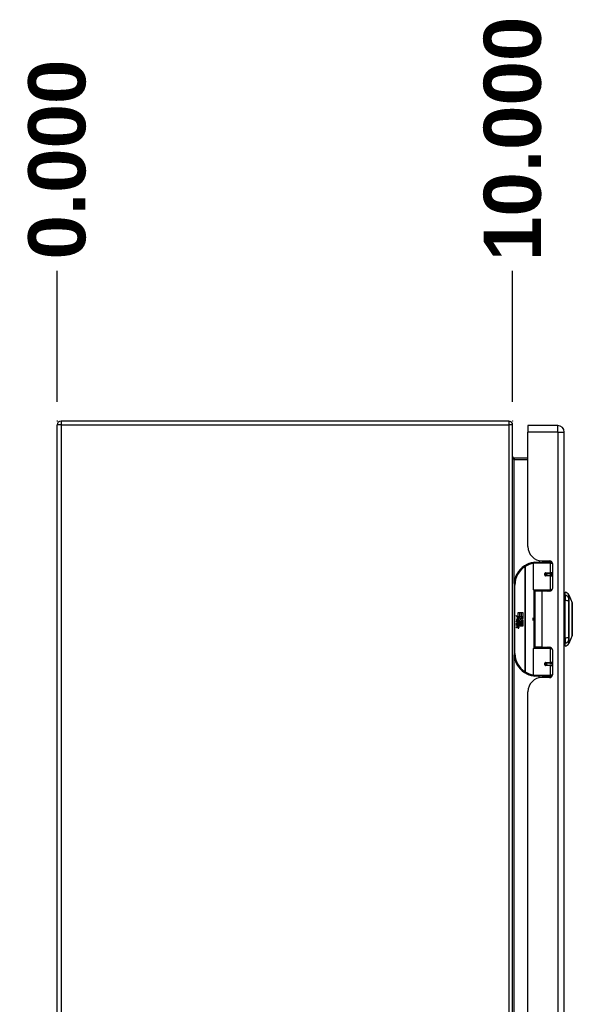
# Model space of a CAD drawing. Header units: inches. Extents: x 3 to 173, y 3 to 113.
# Tile 4 of 14: x 48 to 60, y 61 to 83. Entities that reach past the tile are written whole.
import ezdxf

# ---------------------------------------------------------------- set-up
doc = ezdxf.new("R2010")
doc.units = ezdxf.units.IN
doc.header["$LTSCALE"] = 10.4
doc.header["$MEASUREMENT"] = 0
doc.linetypes.add('CHAIN', pattern=[0.7087, 0.4724, -0.0591, 0.1181, -0.0591])
for name, color, linetype, lineweight in [('Dimensions(ANSI)', 7, 'Continuous', 25), ('Visible Edges(ANSI)', 7, 'Continuous', 25), ('Visible Tangent Edges(ANSI)', 7, 'Continuous', 25), ('Work Point(ANSI)', 7, 'Continuous', 25)]:
    doc.layers.add(name, color=color, linetype=linetype, lineweight=lineweight)
doc.styles.add('Dimension-ANSI', font='arialbd.ttf')
doc.dimstyles.new('INCH-ANSI-VERTICAL', dxfattribs={"dimscale": 10.4, "dimtxt": 0.12, "dimasz": 0.098425, "dimexe": 0.04, "dimexo": 0.04, "dimgap": 0.031496, "dimtad": 0, "dimtih": 1, "dimtoh": 1, "dimdec": 3, "dimrnd": 1e-08, "dimzin": 0, "dimdsep": 46, "dimtxsty": 'Dimension-ANSI', "dimcen": 0.09, "dimdle": 0.312, "dimclrd": 179, "dimclre": 179, "dimclrt": 7, "dimadec": 1, "dimazin": 0, "dimtfac": 1, "dimtdec": 3, "dimtofl": 0, "dimtmove": 0, "dimatfit": 3, "dimfxl": 1, "dimtolj": 1, "dimtzin": 4, "dimlwd": 25, "dimlwe": 25, "dimarcsym": 0})

# ---------------------------------------------------------------- blocks, each defined once
blk = doc.blocks.new('*D18')
at = {"layer": 'Defpoints', "color": 0, "linetype": 'Continuous', "transparency": 16777216}
for p in [(49.227, 77.454), (49.227, 74.179), (49.227, 74.179)]:
    blk.add_point(p, dxfattribs=at)
at = {"layer": 'Dimensions(ANSI)', "color": 179, "linetype": 'Continuous', "lineweight": 25, "true_color": 0x262658, "transparency": 16777216}
blk.add_line((49.227, 74.595), (49.227, 77.454), dxfattribs=at)
at = {"layer": 'Dimensions(ANSI)', "color": 7, "linetype": 'Continuous', "lineweight": 25, "transparency": 16777216, "insert": (49.227, 79.884), "char_height": 1.248, "attachment_point": 5, "rotation": 90, "style": 'Dimension-ANSI'}
blk.add_mtext('\\A1;0.000', dxfattribs=at)
blk = doc.blocks.new('*D19')
at = {"layer": 'Defpoints', "color": 0, "linetype": 'Continuous', "transparency": 16777216}
for p in [(59.168, 77.454), (49.227, 74.179), (59.168, 74.179)]:
    blk.add_point(p, dxfattribs=at)
at = {"layer": 'Dimensions(ANSI)', "color": 179, "linetype": 'Continuous', "lineweight": 25, "true_color": 0x262658, "transparency": 16777216}
blk.add_line((59.168, 74.595), (59.168, 77.454), dxfattribs=at)
at = {"layer": 'Dimensions(ANSI)', "color": 7, "linetype": 'Continuous', "lineweight": 25, "transparency": 16777216, "insert": (59.168, 80.336), "char_height": 1.248, "attachment_point": 5, "rotation": 90, "style": 'Dimension-ANSI'}
blk.add_mtext('\\A1;10.000', dxfattribs=at)

msp = doc.modelspace()

# ---------------------------------------------------------------- linework, layer by layer
at = {"layer": 'Visible Edges(ANSI)'}
for p, q in [((59.08445, 74.1788), (49.31029, 74.1788)), ((49.22678, 44.43878), (49.22678, 74.0953)), ((59.16796, 44.43878), (59.16796, 74.0953)), ((59.50049, 74.08088), (59.50049, 73.93574)), ((60.15065, 74.08088), (59.50049, 74.08088)), ((59.50049, 71.43951), (59.50049, 73.93574)), ((60.29579, 44.59833), (60.29579, 73.93574)), ((59.50049, 73.37044), (59.19878, 73.37044)), ((59.74406, 71.13658), (59.74406, 71.09853)), ((59.81066, 71.12935), (59.97563, 71.12935)), ((59.8693, 71.12935), (59.8693, 71.09853)), ((59.62028, 70.49775), (59.62028, 71.07896)), ((59.63985, 71.09853), (59.96782, 71.09853)), ((60.02582, 71.09853), (59.96782, 71.09853)), ((60.02582, 71.09853), (60.02729, 71.09853)), ((60.03433, 71.07064), (60.03433, 70.52647)), ((59.88558, 70.85522), (59.88598, 70.8533)), ((59.89085, 70.85391), (59.88585, 70.85391)), ((59.97728, 70.85587), (59.89085, 70.85587)), ((59.89085, 70.81282), (59.97728, 70.81282)), ((59.89319, 70.85377), (59.89319, 70.85574)), ((59.89387, 70.81501), (59.89433, 70.81282)), ((59.97728, 70.85587), (60.03433, 70.85587)), ((60.03433, 70.81282), (59.97728, 70.81282)), ((59.19778, 70.60147), (59.19778, 69.11029)), ((59.9716, 70.4821), (59.63594, 70.4821)), ((59.80668, 70.46776), (59.65458, 70.46776)), ((59.65458, 70.46776), (59.65458, 69.244)), ((59.71177, 70.4821), (59.71177, 70.46776)), ((59.97563, 70.46776), (59.80668, 70.46776)), ((59.90159, 70.4821), (59.90159, 70.46776)), ((59.9716, 70.4821), (60.01407, 70.4821)), ((60.30753, 70.25314), (60.29579, 70.25314)), ((60.31144, 70.37529), (60.31144, 70.44296)), ((60.31144, 70.37529), (60.31144, 70.26522)), ((60.31144, 69.44654), (60.31144, 70.26522)), ((60.3978, 70.38359), (60.46505, 70.21066)), ((60.47027, 70.15529), (60.47027, 69.92646)), ((59.23776, 69.93328), (59.28518, 69.90859)), ((59.28369, 69.88969), (59.23776, 69.93328)), ((59.26958, 69.88771), (59.28369, 69.88969)), ((59.31336, 69.85648), (59.26958, 69.88771)), ((59.27564, 69.80965), (59.27564, 69.84604)), ((59.28458, 69.84455), (59.28458, 69.82069)), ((59.28518, 70.005), (59.31709, 70.005)), ((59.28518, 69.90859), (59.28518, 70.005)), ((59.28847, 69.90688), (59.31769, 69.89167)), ((59.31709, 69.90688), (59.28847, 69.90688)), ((59.30188, 69.84958), (59.31336, 69.85648)), ((59.31769, 69.89167), (59.30769, 69.88973)), ((59.30769, 69.88973), (59.33558, 69.8702)), ((59.33961, 69.84037), (59.30993, 69.81979)), ((59.31709, 70.005), (59.31709, 69.90688)), ((59.32156, 70.005), (59.35348, 70.005)), ((59.32156, 69.90688), (59.32156, 70.005)), ((59.35348, 69.90688), (59.32156, 69.90688)), ((59.33558, 69.8702), (59.38896, 69.90688)), ((59.38831, 69.80399), (59.33961, 69.84037)), ((59.35348, 70.005), (59.35348, 69.90688)), ((59.35765, 69.90688), (59.35765, 70.005)), ((59.35765, 70.005), (59.38956, 70.005)), ((59.38896, 69.90688), (59.35765, 69.90688)), ((59.38956, 69.87199), (59.3636, 69.85447)), ((59.3636, 69.85447), (59.38956, 69.84067)), ((59.38956, 70.005), (59.38956, 69.87199)), ((59.38956, 69.84067), (59.38956, 69.77416)), ((60.29579, 69.95568), (60.30753, 69.95568)), ((59.25208, 69.81085), (59.27981, 69.78639)), ((59.25208, 69.79474), (59.25208, 69.81085)), ((59.27146, 69.78132), (59.25208, 69.79474)), ((59.25208, 69.77148), (59.27146, 69.77894)), ((59.25208, 69.75538), (59.25208, 69.77148)), ((59.27999, 69.7688), (59.25208, 69.75538)), ((59.25208, 69.74852), (59.30635, 69.73895)), ((59.25208, 69.73539), (59.25208, 69.74852)), ((59.27444, 69.73145), (59.25208, 69.73539)), ((59.25208, 69.71482), (59.28637, 69.70877)), ((59.25208, 69.70169), (59.25208, 69.71482)), ((59.27444, 69.69775), (59.25208, 69.70169)), ((59.25208, 69.68142), (59.28637, 69.67537)), ((59.25208, 69.6683), (59.25208, 69.68142)), ((59.28615, 69.66167), (59.25208, 69.6683)), ((59.26371, 69.81622), (59.25476, 69.81622)), ((59.27146, 69.77894), (59.27146, 69.78132)), ((59.27981, 69.78639), (59.30635, 69.80011)), ((59.30635, 69.74464), (59.27999, 69.7688)), ((59.30635, 69.78401), (59.28809, 69.77625)), ((59.28809, 69.77625), (59.28809, 69.77416)), ((59.28809, 69.77416), (59.30635, 69.76089)), ((59.29162, 69.77416), (59.30919, 69.78162)), ((59.38956, 69.77416), (59.29162, 69.77416)), ((59.29681, 69.72847), (59.29681, 69.72559)), ((59.30635, 69.72764), (59.29681, 69.72847)), ((59.2989, 69.76999), (59.38956, 69.76999)), ((59.30919, 69.76251), (59.2989, 69.76999)), ((59.30307, 69.7246), (59.30919, 69.72406)), ((59.30635, 69.80011), (59.30635, 69.78401)), ((59.30635, 69.76089), (59.30635, 69.74464)), ((59.30635, 69.73895), (59.30635, 69.72764)), ((59.30919, 69.80399), (59.38831, 69.80399)), ((59.30919, 69.78162), (59.30919, 69.80399)), ((59.30919, 69.74046), (59.30919, 69.76251)), ((59.38956, 69.74046), (59.30919, 69.74046)), ((59.30919, 69.73629), (59.38956, 69.73629)), ((59.30919, 69.72406), (59.30919, 69.73629)), ((59.38956, 69.70676), (59.31053, 69.70676)), ((59.38956, 69.76999), (59.38956, 69.74046)), ((59.38956, 69.73629), (59.38956, 69.70676)), ((60.30753, 69.75608), (60.29579, 69.75608)), ((60.47027, 69.7853), (60.47027, 69.55647)), ((60.30753, 69.45863), (60.29579, 69.45863)), ((60.31144, 69.44654), (60.31144, 69.33647)), ((60.46505, 69.5011), (60.3978, 69.32817)), ((59.62028, 68.6328), (59.62028, 69.21401)), ((59.63594, 69.22966), (59.9716, 69.22966)), ((59.80668, 69.244), (59.65458, 69.244)), ((59.71177, 69.22966), (59.71177, 69.244)), ((59.80668, 69.244), (59.97563, 69.244)), ((59.90159, 69.22966), (59.90159, 69.244)), ((60.01407, 69.22966), (59.9716, 69.22966)), ((60.03433, 69.18529), (60.03433, 68.64112)), ((60.31144, 69.2688), (60.31144, 69.33647)), ((59.88558, 68.85655), (59.88598, 68.85847)), ((59.88585, 68.85785), (59.89085, 68.85785)), ((59.97728, 68.89894), (59.89085, 68.89894)), ((59.89085, 68.85589), (59.97728, 68.85589)), ((59.89319, 68.85799), (59.89319, 68.85602)), ((59.89387, 68.89675), (59.89433, 68.89894)), ((59.97728, 68.89894), (60.03433, 68.89894)), ((60.03433, 68.85589), (59.97728, 68.85589)), ((59.96782, 68.61323), (59.63985, 68.61323)), ((59.74406, 68.57518), (59.74406, 68.61323)), ((59.97563, 68.58242), (59.81066, 68.58242)), ((59.8693, 68.58242), (59.8693, 68.61323)), ((59.96782, 68.61323), (60.02582, 68.61323)), ((60.02729, 68.61323), (60.02582, 68.61323)), ((59.50049, 50.26182), (59.50049, 68.27225))]:
    msp.add_line(p, q, dxfattribs=at)
at = {"layer": 'Visible Edges(ANSI)', "flags": 128}
for points in [[(59.62722, 71.09391), (59.62698, 71.09387), (59.62673, 71.09384), (59.62648, 71.0938), (59.62623, 71.09377), (59.62599, 71.09374), (59.62574, 71.0937), (59.62549, 71.09367), (59.62524, 71.09363), (59.625, 71.0936), (59.62475, 71.09356), (59.6245, 71.09353), (59.62426, 71.09349), (59.62401, 71.09346), (59.62376, 71.09342), (59.62352, 71.09338), (59.62327, 71.09335), (59.62302, 71.09331), (59.62278, 71.09328), (59.62253, 71.09324), (59.62229, 71.0932), (59.62204, 71.09317), (59.62179, 71.09313), (59.62155, 71.09309), (59.6213, 71.09306)], [(59.89085, 70.81282), (59.88825, 70.81298), (59.88564, 70.81347), (59.88308, 70.81429), (59.8806, 70.81543), (59.87825, 70.8169), (59.87607, 70.81869), (59.87414, 70.82079), (59.87248, 70.82316), (59.87114, 70.82575), (59.87014, 70.8285), (59.86953, 70.83138), (59.86932, 70.83432), (59.86953, 70.83725), (59.87013, 70.84013), (59.8711, 70.8429), (59.87244, 70.84549), (59.8741, 70.84786), (59.87604, 70.84997), (59.87822, 70.85177), (59.88058, 70.85326), (59.88306, 70.85441), (59.88563, 70.85523), (59.88824, 70.85571), (59.89085, 70.85587)], [(59.9376, 70.46775), (59.9406, 70.46894), (59.94361, 70.47007), (59.94663, 70.47115), (59.94965, 70.47218), (59.95269, 70.47316), (59.95573, 70.47408), (59.95877, 70.47495), (59.96183, 70.47578), (59.96489, 70.47655), (59.96796, 70.47727), (59.97103, 70.47794), (59.97411, 70.47856), (59.97719, 70.47912), (59.98027, 70.47964), (59.98336, 70.48011), (59.98645, 70.48053), (59.98954, 70.4809), (59.99264, 70.48122), (59.99573, 70.48149), (59.99882, 70.48171), (60.00191, 70.48188), (60.005, 70.482), (60.00808, 70.48207), (60.01116, 70.4821)], [(60.46539, 69.50286), (60.46539, 69.50328), (60.46539, 69.50456), (60.4654, 69.50668), (60.46541, 69.50962), (60.46542, 69.5134), (60.46544, 69.51802), (60.46545, 69.52346), (60.46547, 69.52972), (60.46549, 69.53676), (60.46551, 69.54457), (60.46553, 69.5531), (60.46555, 69.56233), (60.46557, 69.57226), (60.46559, 69.58289), (60.4656, 69.59417), (60.4656, 69.60607), (60.4656, 69.61857), (60.46559, 69.63165), (60.46557, 69.64528), (60.46555, 69.65942), (60.46553, 69.67402), (60.46551, 69.68905), (60.46549, 69.70454), (60.46547, 69.72043), (60.46545, 69.73667), (60.46544, 69.75321), (60.46542, 69.76998), (60.46541, 69.78691), (60.4654, 69.80395), (60.46539, 69.8211), (60.46539, 69.83839), (60.46539, 69.85577), (60.46539, 69.87317), (60.46539, 69.89054), (60.4654, 69.9078), (60.46541, 69.9249), (60.46542, 69.94177), (60.46544, 69.95843), (60.46545, 69.9749), (60.46547, 69.99113), (60.46549, 70.00705), (60.46551, 70.02261), (60.46553, 70.03774), (60.46555, 70.05241), (60.46557, 70.06655), (60.46559, 70.08016), (60.4656, 70.09323), (60.4656, 70.10574), (60.4656, 70.11763), (60.46559, 70.1289), (60.46557, 70.13952), (60.46555, 70.14946), (60.46553, 70.15869), (60.46551, 70.16721), (60.46549, 70.175), (60.46547, 70.18204), (60.46545, 70.1883), (60.46544, 70.19374), (60.46542, 70.19836), (60.46541, 70.20215), (60.4654, 70.20509), (60.46539, 70.2072), (60.46539, 70.20848), (60.46539, 70.20891)], [(60.01116, 69.22966), (60.00808, 69.22969), (60.005, 69.22976), (60.00191, 69.22988), (59.99882, 69.23006), (59.99573, 69.23028), (59.99264, 69.23054), (59.98954, 69.23086), (59.98645, 69.23123), (59.98336, 69.23165), (59.98027, 69.23212), (59.97719, 69.23264), (59.97411, 69.23321), (59.97103, 69.23382), (59.96796, 69.23449), (59.96489, 69.23521), (59.96183, 69.23599), (59.95877, 69.23681), (59.95573, 69.23768), (59.95269, 69.23861), (59.94965, 69.23958), (59.94663, 69.24061), (59.94361, 69.24169), (59.9406, 69.24282), (59.9376, 69.24401)], [(59.89085, 68.85589), (59.88824, 68.85605), (59.88563, 68.85654), (59.88306, 68.85735), (59.88057, 68.85851), (59.87822, 68.86), (59.87605, 68.8618), (59.8741, 68.86389), (59.87244, 68.86627), (59.87111, 68.86887), (59.87013, 68.87163), (59.86953, 68.87451), (59.86932, 68.87745), (59.86953, 68.88038), (59.87015, 68.88326), (59.87114, 68.88602), (59.87248, 68.88861), (59.87414, 68.89098), (59.87607, 68.89307), (59.87824, 68.89485), (59.88059, 68.89631), (59.88307, 68.89746), (59.88564, 68.89828), (59.88825, 68.89878), (59.89085, 68.89894)], [(59.6213, 68.6187), (59.62155, 68.61867), (59.62179, 68.61863), (59.62204, 68.61859), (59.62229, 68.61856), (59.62253, 68.61852), (59.62278, 68.61849), (59.62302, 68.61845), (59.62327, 68.61841), (59.62352, 68.61838), (59.62376, 68.61834), (59.62401, 68.61831), (59.62426, 68.61827), (59.6245, 68.61824), (59.62475, 68.6182), (59.625, 68.61817), (59.62524, 68.61813), (59.62549, 68.6181), (59.62574, 68.61806), (59.62599, 68.61803), (59.62623, 68.61799), (59.62648, 68.61796), (59.62673, 68.61792), (59.62698, 68.61789), (59.62722, 68.61785)]]:
    msp.add_lwpolyline(points, dxfattribs=at)
at = {"layer": 'Visible Edges(ANSI)'}
for centre in [(59.89085, 70.83434), (59.89085, 68.87742)]:
    msp.add_circle(centre, 0.01957, dxfattribs=at)
for centre, radius, start, end in [((49.31029, 74.0953), 0.08351, 90, 180), ((59.08445, 74.0953), 0.08351, 0, 90), ((60.15065, 73.93574), 0.14514, 0, 90), ((59.19878, 73.40126), 0.03082, 180, 270), ((59.81066, 71.43951), 0.31016, 180, 270), ((59.97563, 71.07064), 0.05871, 0, 90), ((59.69484, 70.60147), 0.49706, 122.237713, 180), ((59.69484, 70.60147), 0.49706, 98.508101, 122.237713), ((59.63985, 71.07896), 0.01957, 90, 180), ((59.89085, 70.83434), 0.02153, 279.14701, 90), ((59.63594, 70.49775), 0.01566, 180, 270), ((59.97563, 70.52647), 0.05871, 270, 0), ((60.30753, 70.27271), 0.01957, 270, 281.536959), ((60.29522, 70.32667), 0.11742, 29.72912, 82.058703), ((60.38868, 70.38004), 0.00978, 21.250506, 29.72912), ((60.46049, 70.20889), 0.00489, 0.208768, 21.250506), ((60.45852, 70.15529), 0.01174, 0, 53.463401), ((59.31238, 69.8342), 0.06036, 171.56052, 197.33425), ((59.27207, 69.84018), 0.01962, 86.564648, 171.56052), ((59.29188, 69.82792), 0.03051, 154.678382, 202.56091), ((59.27293, 69.83689), 0.00954, 73.526087, 154.678382), ((59.27088, 69.82025), 0.03958, 44.168428, 86.564648), ((59.28255, 69.82797), 0.0167, 19.379683, 82.997549), ((59.28912, 69.82903), 0.00949, 241.454705, 321.16516), ((59.28803, 69.8299), 0.01089, 321.16516, 19.379683), ((59.29219, 69.82348), 0.01511, 293.84447, 355.080174), ((59.27796, 69.82713), 0.02971, 350.408542, 44.168428), ((59.27796, 69.82713), 0.03281, 347.079048, 43.178542), ((59.52187, 69.85588), 0.09589, 342.532818, 17.467182), ((60.30753, 69.93611), 0.01957, 78.463041, 90), ((60.45852, 69.92646), 0.01174, 305.874222, 0), ((59.26642, 69.68593), 0.04623, 57.599239, 80), ((59.26707, 69.65211), 0.04623, 58.558415, 80.825655), ((59.28697, 69.8353), 0.02803, 246.15553, 293.84447), ((59.29162, 69.68978), 0.02863, 259, 288.474791), ((59.2885, 69.72081), 0.01223, 260, 293.557123), ((59.2885, 69.68742), 0.01223, 259.992201, 293.548745), ((59.28447, 69.71438), 0.01253, 6.030009, 57.599239), ((59.28448, 69.68098), 0.01253, 6.102682, 57.608335), ((59.291, 69.71507), 0.00596, 293.557123, 6.030009), ((59.291, 69.68167), 0.00596, 293.548745, 6.102682), ((59.29232, 69.72311), 0.02863, 273.616896, 286.992797), ((59.28341, 69.6726), 0.02441, 359.678796, 63.950782), ((59.28396, 69.70549), 0.02386, 359.477646, 57.411373), ((59.29774, 69.70536), 0.01008, 286.992797, 359.477646), ((59.29738, 69.67252), 0.01044, 288.474791, 359.678796), ((59.28668, 69.70726), 0.02386, 358.795246, 46.584902), ((60.30753, 69.77565), 0.01957, 270, 281.536959), ((60.45852, 69.7853), 0.01174, 0, 54.125778), ((60.30753, 69.43906), 0.01957, 78.463041, 90), ((60.46049, 69.50287), 0.00489, 338.749494, 359.791232), ((60.45852, 69.55647), 0.01174, 306.536594, 0), ((59.63594, 69.21401), 0.01566, 90, 180), ((59.97563, 69.18529), 0.05871, 0, 90), ((60.29522, 69.38509), 0.11742, 277.941297, 330.27088), ((60.38868, 69.33172), 0.00978, 330.27088, 338.749494), ((59.69484, 69.11029), 0.49706, 180, 237.762287), ((59.89085, 68.87742), 0.02153, 270, 80.85299), ((59.69484, 69.11029), 0.49706, 237.762287, 261.491899), ((59.81066, 68.27225), 0.31016, 90, 180), ((59.63985, 68.6328), 0.01957, 180, 270), ((59.97563, 68.64112), 0.05871, 270, 0)]:
    msp.add_arc(centre, radius, start, end, dxfattribs=at)
at = {"layer": 'Visible Tangent Edges(ANSI)'}
for p, q in [((49.31029, 74.1788), (49.31029, 74.0953)), ((59.08445, 74.1788), (59.08445, 74.0953)), ((49.31029, 74.0953), (49.22678, 74.0953)), ((49.31029, 74.0953), (59.08445, 74.0953)), ((49.31029, 74.0953), (49.31029, 44.43878)), ((59.08445, 74.0953), (59.08445, 44.43878)), ((59.16796, 74.0953), (59.08445, 74.0953)), ((60.15065, 73.93574), (59.50049, 73.93574)), ((60.15065, 73.93574), (60.15065, 74.08088)), ((60.15065, 73.93574), (60.15065, 44.59833)), ((60.15065, 73.93574), (60.29579, 73.93574)), ((59.19878, 73.37044), (59.19878, 73.33963)), ((59.19878, 73.33963), (59.50049, 73.33963)), ((59.19878, 70.63289), (59.19878, 73.33963)), ((60.01023, 71.11806), (60.01023, 71.09853)), ((59.42969, 71.0219), (59.44013, 71.00535)), ((59.44013, 71.00535), (59.44013, 68.70641)), ((59.44013, 71.00535), (59.44385, 71.00535)), ((59.44385, 68.70641), (59.44385, 71.00535)), ((59.98673, 71.07896), (59.62028, 71.07896)), ((59.98673, 71.07896), (60.03374, 71.07896)), ((59.98673, 71.07896), (59.98673, 70.86565)), ((59.89551, 70.86565), (59.98673, 70.86565)), ((59.98673, 70.80303), (59.89551, 70.80303)), ((60.03433, 70.86565), (59.98673, 70.86565)), ((59.98673, 70.80303), (59.98673, 70.49775)), ((59.98673, 70.80303), (60.03433, 70.80303)), ((59.19778, 70.60147), (59.21735, 70.60147)), ((59.21735, 69.11029), (59.21735, 70.60147)), ((59.62028, 70.49775), (59.98673, 70.49775)), ((59.62791, 70.48431), (59.62791, 69.22745)), ((59.80668, 70.46776), (59.80668, 69.244)), ((60.02683, 70.49775), (59.98673, 70.49775)), ((60.01023, 70.48209), (60.01023, 70.47904)), ((60.30753, 69.96772), (60.30753, 70.25314)), ((60.39787, 70.31865), (60.39787, 70.3188)), ((60.39787, 70.24598), (60.39787, 70.31865)), ((60.39787, 70.24555), (60.39787, 70.24598)), ((60.30753, 69.96772), (60.29579, 69.96772)), ((60.29579, 69.9459), (60.30753, 69.9459)), ((60.30753, 69.95568), (60.30753, 69.96772)), ((60.30753, 69.95568), (60.30753, 69.9459)), ((60.30753, 69.9459), (60.30753, 69.76586)), ((60.30753, 69.76586), (60.29579, 69.76586)), ((60.29579, 69.74404), (60.30753, 69.74404)), ((60.30753, 69.76586), (60.30753, 69.75608)), ((60.30753, 69.74404), (60.30753, 69.75608)), ((60.30753, 69.45863), (60.30753, 69.74404)), ((60.39787, 69.46578), (60.39787, 69.46622)), ((60.39787, 69.39311), (60.39787, 69.46578)), ((60.39787, 69.39296), (60.39787, 69.39311)), ((59.98673, 69.21401), (59.62028, 69.21401)), ((59.98673, 69.21401), (60.02683, 69.21401)), ((59.98673, 69.21401), (59.98673, 68.90873)), ((60.01023, 69.23272), (60.01023, 69.22967)), ((59.21735, 69.11029), (59.19778, 69.11029)), ((59.19878, 49.4552), (59.19878, 69.07887)), ((59.89551, 68.90873), (59.98673, 68.90873)), ((59.98673, 68.84611), (59.89551, 68.84611)), ((60.03433, 68.90873), (59.98673, 68.90873)), ((59.98673, 68.84611), (59.98673, 68.6328)), ((59.98673, 68.84611), (60.03433, 68.84611)), ((59.44013, 68.70641), (59.42969, 68.68986)), ((59.44385, 68.70641), (59.44013, 68.70641)), ((59.62028, 68.6328), (59.98673, 68.6328)), ((60.03374, 68.6328), (59.98673, 68.6328)), ((60.01023, 68.61323), (60.01023, 68.5937))]:
    msp.add_line(p, q, dxfattribs=at)
at = {"layer": 'Visible Tangent Edges(ANSI)', "flags": 128}
for points in [[(59.89551, 70.86565), (59.89151, 70.86542), (59.8875, 70.86472), (59.88355, 70.86353), (59.87974, 70.86186), (59.87612, 70.8597), (59.87278, 70.85707), (59.8698, 70.85401), (59.86725, 70.85056), (59.8652, 70.84679), (59.8637, 70.84276), (59.86278, 70.83858), (59.86247, 70.83431), (59.86278, 70.83003), (59.86373, 70.82585), (59.86526, 70.82184), (59.86731, 70.81807), (59.86986, 70.81463), (59.87283, 70.81157), (59.87617, 70.80897), (59.87977, 70.80684), (59.88358, 70.80517), (59.88752, 70.80399), (59.89152, 70.80327), (59.89551, 70.80303)], [(60.01116, 70.4821), (60.00654, 70.48207), (60.00191, 70.48201), (59.99728, 70.48189), (59.99264, 70.48173), (59.988, 70.48152), (59.98337, 70.48127), (59.97873, 70.48097), (59.9741, 70.48062), (59.96947, 70.48023), (59.96485, 70.47979), (59.96024, 70.4793), (59.95563, 70.47877), (59.95104, 70.47818), (59.94647, 70.47755), (59.9419, 70.47687), (59.93735, 70.47615), (59.93281, 70.47537), (59.92829, 70.47455), (59.92379, 70.47367), (59.9193, 70.47274), (59.91484, 70.47177), (59.91039, 70.47074), (59.90597, 70.46966), (59.90157, 70.46853)], [(60.39695, 70.3207), (60.39694, 70.31919), (60.39692, 70.31751), (60.39691, 70.31567), (60.39691, 70.31367), (60.3969, 70.31152), (60.39689, 70.30921), (60.39689, 70.30675), (60.39688, 70.30416), (60.39688, 70.30142), (60.39688, 70.29854), (60.39687, 70.29553), (60.39687, 70.2924), (60.39687, 70.28914), (60.39688, 70.28576), (60.39688, 70.28227), (60.39688, 70.27867), (60.39689, 70.27497), (60.39689, 70.27117), (60.3969, 70.26728), (60.39691, 70.2633), (60.39691, 70.25925), (60.39692, 70.25512), (60.39694, 70.25092), (60.39695, 70.24666)], [(60.39718, 70.38489), (60.39718, 70.38478), (60.39718, 70.38445), (60.39718, 70.38388), (60.39717, 70.3831), (60.39717, 70.38209), (60.39716, 70.38085), (60.39716, 70.37939), (60.39715, 70.37771), (60.39714, 70.3758), (60.39713, 70.37367), (60.39712, 70.37132), (60.39711, 70.36875), (60.3971, 70.36595), (60.39709, 70.36293), (60.39708, 70.35969), (60.39706, 70.35623), (60.39705, 70.35255), (60.39704, 70.34866), (60.39702, 70.34454), (60.39701, 70.3402), (60.39699, 70.33565), (60.39698, 70.33088), (60.39697, 70.32589), (60.39695, 70.3207)], [(60.39695, 70.24666), (60.39698, 70.21517), (60.39701, 70.18335), (60.39704, 70.15124), (60.39706, 70.11888), (60.39709, 70.0863), (60.39711, 70.05353), (60.39713, 70.02062), (60.39715, 69.9876), (60.39716, 69.9545), (60.39717, 69.92138), (60.39718, 69.88825), (60.39718, 69.85516), (60.39718, 69.82208), (60.39717, 69.789), (60.39716, 69.75596), (60.39715, 69.723), (60.39713, 69.69015), (60.39711, 69.65743), (60.39709, 69.62486), (60.39706, 69.59246), (60.39704, 69.56027), (60.39701, 69.52829), (60.39698, 69.49656), (60.39695, 69.4651)], [(60.39787, 70.3188), (60.39787, 70.32405), (60.39786, 70.32905), (60.39786, 70.33385), (60.39786, 70.33844), (60.39786, 70.3428), (60.39785, 70.34696), (60.39785, 70.35089), (60.39785, 70.3546), (60.39784, 70.35809), (60.39784, 70.36137), (60.39784, 70.36441), (60.39783, 70.36724), (60.39783, 70.36984), (60.39782, 70.37222), (60.39782, 70.37438), (60.39782, 70.37631), (60.39781, 70.37801), (60.39781, 70.37949), (60.39781, 70.38074), (60.39781, 70.38177), (60.39781, 70.38256), (60.3978, 70.38313), (60.3978, 70.38348), (60.3978, 70.38359)], [(60.39787, 69.46622), (60.39786, 69.49756), (60.39786, 69.52918), (60.39785, 69.56104), (60.39785, 69.59313), (60.39784, 69.62543), (60.39783, 69.6579), (60.39782, 69.69053), (60.39782, 69.7233), (60.39781, 69.75618), (60.39781, 69.78915), (60.3978, 69.82216), (60.3978, 69.85517), (60.3978, 69.88818), (60.39781, 69.92123), (60.39781, 69.95428), (60.39782, 69.98729), (60.39782, 70.02023), (60.39783, 70.05305), (60.39784, 70.08573), (60.39785, 70.11821), (60.39785, 70.15047), (60.39786, 70.18247), (60.39786, 70.21417), (60.39787, 70.24555)], [(60.46505, 70.21065), (60.46505, 70.21051), (60.46506, 70.21006), (60.46506, 70.20932), (60.46507, 70.20827), (60.46508, 70.20693), (60.46509, 70.2053), (60.4651, 70.20337), (60.46512, 70.20115), (60.46513, 70.19865), (60.46515, 70.19586), (60.46516, 70.19279), (60.46518, 70.18945), (60.4652, 70.18583), (60.46522, 70.18193), (60.46524, 70.17777), (60.46526, 70.17334), (60.46528, 70.16865), (60.4653, 70.1637), (60.46532, 70.15849), (60.46534, 70.15304), (60.46536, 70.14735), (60.46538, 70.14143), (60.4654, 70.13527), (60.46542, 70.12888)], [(60.46542, 70.0821), (60.46538, 70.06607), (60.46534, 70.04929), (60.4653, 70.03184), (60.46526, 70.01378), (60.46522, 69.99519), (60.46518, 69.97612), (60.46515, 69.95668), (60.46511, 69.93693), (60.46509, 69.91691), (60.46507, 69.89667), (60.46506, 69.87626), (60.46505, 69.85574), (60.46506, 69.83524), (60.46507, 69.81489), (60.46509, 69.79473), (60.46511, 69.77471), (60.46515, 69.7549), (60.46518, 69.7354), (60.46522, 69.71632), (60.46526, 69.69774), (60.4653, 69.67975), (60.46534, 69.66239), (60.46538, 69.64567), (60.46542, 69.62966)], [(60.46542, 70.12888), (60.46542, 70.12711), (60.46543, 70.12532), (60.46543, 70.12351), (60.46543, 70.12169), (60.46544, 70.11986), (60.46544, 70.11801), (60.46544, 70.11614), (60.46544, 70.11425), (60.46545, 70.11236), (60.46545, 70.11044), (60.46545, 70.10851), (60.46545, 70.10657), (60.46545, 70.10461), (60.46545, 70.10264), (60.46545, 70.10065), (60.46544, 70.09864), (60.46544, 70.09663), (60.46544, 70.09459), (60.46544, 70.09255), (60.46543, 70.09049), (60.46543, 70.08841), (60.46543, 70.08632), (60.46542, 70.08422), (60.46542, 70.0821)], [(60.46542, 69.62966), (60.46542, 69.62754), (60.46543, 69.62544), (60.46543, 69.62335), (60.46543, 69.62128), (60.46544, 69.61922), (60.46544, 69.61717), (60.46544, 69.61514), (60.46544, 69.61312), (60.46545, 69.61112), (60.46545, 69.60913), (60.46545, 69.60716), (60.46545, 69.6052), (60.46545, 69.60326), (60.46545, 69.60133), (60.46545, 69.59942), (60.46544, 69.59752), (60.46544, 69.59563), (60.46544, 69.59377), (60.46544, 69.59191), (60.46543, 69.59008), (60.46543, 69.58825), (60.46543, 69.58645), (60.46542, 69.58466), (60.46542, 69.58288)], [(60.39695, 69.4651), (60.39694, 69.46084), (60.39692, 69.45664), (60.39691, 69.45251), (60.39691, 69.44845), (60.3969, 69.44448), (60.39689, 69.44059), (60.39689, 69.43679), (60.39688, 69.43309), (60.39688, 69.42949), (60.39688, 69.426), (60.39687, 69.42262), (60.39687, 69.41936), (60.39687, 69.41623), (60.39688, 69.41322), (60.39688, 69.41034), (60.39688, 69.40761), (60.39689, 69.40501), (60.39689, 69.40256), (60.3969, 69.40025), (60.39691, 69.3981), (60.39691, 69.3961), (60.39692, 69.39426), (60.39694, 69.39257), (60.39695, 69.39106)], [(60.39695, 69.39106), (60.39697, 69.38589), (60.39698, 69.3809), (60.39699, 69.37614), (60.39701, 69.37159), (60.39702, 69.36725), (60.39704, 69.36313), (60.39705, 69.35923), (60.39706, 69.35554), (60.39708, 69.35207), (60.39709, 69.34883), (60.3971, 69.3458), (60.39711, 69.343), (60.39712, 69.34042), (60.39713, 69.33807), (60.39714, 69.33594), (60.39715, 69.33403), (60.39716, 69.33235), (60.39716, 69.33089), (60.39717, 69.32966), (60.39717, 69.32865), (60.39718, 69.32787), (60.39718, 69.32731), (60.39718, 69.32698), (60.39718, 69.32687)], [(60.3978, 69.32817), (60.3978, 69.32829), (60.3978, 69.32862), (60.39781, 69.32919), (60.39781, 69.32998), (60.39781, 69.331), (60.39781, 69.33225), (60.39781, 69.33373), (60.39782, 69.33543), (60.39782, 69.33736), (60.39782, 69.33951), (60.39783, 69.3419), (60.39783, 69.3445), (60.39784, 69.34734), (60.39784, 69.35039), (60.39784, 69.35367), (60.39785, 69.35717), (60.39785, 69.36089), (60.39785, 69.36483), (60.39786, 69.36899), (60.39786, 69.37336), (60.39786, 69.37794), (60.39786, 69.38274), (60.39787, 69.38772), (60.39787, 69.39296)], [(60.46542, 69.58288), (60.4654, 69.57649), (60.46538, 69.57032), (60.46536, 69.56439), (60.46534, 69.5587), (60.46532, 69.55325), (60.4653, 69.54805), (60.46528, 69.54309), (60.46526, 69.5384), (60.46524, 69.53396), (60.46522, 69.52979), (60.4652, 69.52589), (60.46518, 69.52226), (60.46516, 69.5189), (60.46515, 69.51583), (60.46513, 69.51304), (60.46511, 69.51054), (60.4651, 69.50833), (60.46509, 69.50643), (60.46508, 69.50481), (60.46507, 69.50349), (60.46506, 69.50246), (60.46506, 69.50172), (60.46506, 69.50127), (60.46505, 69.50112)], [(59.90157, 69.24323), (59.90597, 69.2421), (59.91039, 69.24102), (59.91484, 69.23999), (59.9193, 69.23902), (59.92379, 69.23809), (59.92829, 69.23722), (59.93281, 69.23639), (59.93735, 69.23561), (59.9419, 69.23489), (59.94647, 69.23421), (59.95104, 69.23358), (59.95563, 69.23299), (59.96024, 69.23246), (59.96485, 69.23197), (59.96947, 69.23153), (59.9741, 69.23114), (59.97873, 69.23079), (59.98337, 69.23049), (59.988, 69.23024), (59.99264, 69.23003), (59.99728, 69.22987), (60.00191, 69.22976), (60.00654, 69.22969), (60.01116, 69.22966)], [(59.89551, 68.90873), (59.89152, 68.90849), (59.88752, 68.90776), (59.88357, 68.90657), (59.87976, 68.9049), (59.87615, 68.90277), (59.87283, 68.90019), (59.86986, 68.89715), (59.86732, 68.8937), (59.86526, 68.88993), (59.86374, 68.88591), (59.86279, 68.88173), (59.86247, 68.87746), (59.86278, 68.87319), (59.86371, 68.869), (59.86521, 68.86498), (59.86725, 68.8612), (59.8698, 68.85775), (59.87279, 68.85469), (59.87612, 68.85208), (59.87973, 68.84991), (59.88355, 68.84823), (59.8875, 68.84704), (59.89151, 68.84634), (59.89551, 68.84611)]]:
    msp.add_lwpolyline(points, dxfattribs=at)
at = {"layer": 'Visible Tangent Edges(ANSI)'}
for centre, start, end in [((59.69484, 70.60147), 122.237713, 180), ((59.69856, 70.60147), 99.434854, 122.237713), ((59.69484, 69.11029), 180, 237.762287), ((59.69856, 69.11029), 237.762287, 260.565146)]:
    msp.add_arc(centre, 0.47749, start, end, dxfattribs=at)
for centre, major_axis, ratio, start_param, end_param in [((59.19878, 73.40126), (0, -0.06164), 0.5, 4.71238898, 6.28318531), ((59.44013, 71.00535), (-0.01044, 0.01655), 0.16136677, 4.61097165, 6.28318531), ((59.6242, 71.0737), (-0.0029, 0.01935), 0.18778149, 5.69809517, 6.28318531), ((59.96782, 71.07896), (0, 0.01957), 0.96592583, 4.71238898, 6.28318531), ((60.02582, 71.07896), (0, 0.01957), 0.96592583, 6.2038398, 6.28318531), ((59.89085, 70.86565), (0, -0.00978), 0.4765651, 0, 1.57079633), ((59.89085, 70.80303), (0, 0.00978), 0.4765651, 4.71238898, 6.28318531), ((59.97728, 70.86565), (0, -0.00978), 0.96592583, 0, 1.57079633), ((59.97728, 70.80303), (0, 0.00978), 0.96592583, 4.71238898, 6.28318531), ((59.9716, 70.49775), (0, -0.01566), 0.96592583, 0, 1.57079633), ((60.29522, 70.26519), (0.11742, 0), 0.94680572, 0.52283772, 1.43219456), ((60.29522, 70.2278), (-0.11742, 0), 0.32180572, 3.66443037, 4.57378721), ((60.38847, 70.31608), (0.00978, -0.00009), 0.94840527, 0.29083845, 0.53148474), ((60.38847, 70.24509), (0.00978, 0.00003), 0.31704743, 0.28121699, 0.52186328), ((60.30753, 69.97323), (0.01957, 0), 0.2815338, 4.71238898, 4.9137469), ((60.30753, 69.93611), (0.01957, 0), 0.5, 1.36943841, 1.57079633), ((60.45852, 69.92646), (0.01174, 0), 0.23572549, 0, 0.94386759), ((60.30753, 69.77565), (-0.01957, 0), 0.5, 1.57079633, 1.77215425), ((60.30753, 69.73853), (0.01957, 0), 0.2815338, 1.36943841, 1.57079633), ((60.45852, 69.7853), (0.01174, 0), 0.23572549, 5.33931774, 6.28318531), ((60.29522, 69.48397), (0.11742, 0), 0.32180572, 4.85099075, 5.76034759), ((60.29522, 69.44657), (0.11742, 0), 0.94680572, 4.85099075, 5.76034759), ((60.38847, 69.46667), (0.00978, -0.00003), 0.31704743, 5.76132202, 6.00196831), ((60.38847, 69.39568), (0.00978, 0.00009), 0.94840527, 5.75170056, 5.99234686), ((59.9716, 69.21401), (0, 0.01566), 0.96592583, 4.71238898, 6.28318531), ((59.89085, 68.90873), (0, -0.00978), 0.4765651, 0, 1.57079633), ((59.89085, 68.84611), (0, 0.00978), 0.4765651, 4.71238898, 6.28318531), ((59.97728, 68.90873), (0, -0.00978), 0.96592583, 0, 1.57079633), ((59.97728, 68.84611), (0, 0.00978), 0.96592583, 4.71238898, 6.28318531), ((59.44013, 68.70641), (-0.01044, -0.01655), 0.16136677, 0, 1.67221365), ((59.6242, 68.63806), (-0.0029, -0.01935), 0.18778149, 0, 0.58509014), ((59.96782, 68.6328), (0, -0.01957), 0.96592583, 0, 1.57079633), ((60.02582, 68.6328), (0, -0.01957), 0.96592583, 0, 0.07934551)]:
    msp.add_ellipse(centre, major_axis=major_axis, ratio=ratio, start_param=start_param, end_param=end_param, dxfattribs=at)
at = {"layer": 'Work Point(ANSI)', "linetype": 'CHAIN', "ltscale": 0.000455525}
for p, q in [((49.23198, 74.1788), (49.22158, 74.1788)), ((49.23198, 74.1788), (49.22158, 74.1788)), ((49.23198, 74.1788), (49.22158, 74.1788)), ((49.22678, 74.184), (49.22678, 74.1736)), ((49.22678, 74.184), (49.22678, 74.1736)), ((49.22678, 74.184), (49.22678, 74.1736)), ((59.17316, 74.1788), (59.16276, 74.1788)), ((59.16796, 74.184), (59.16796, 74.1736))]:
    msp.add_line(p, q, dxfattribs=at)

# ---------------------------------------------------------------- dimensions: what is measured, and where the dimension line sits
at = {"layer": 'Dimensions(ANSI)', "color": 179, "linetype": 'Continuous', "lineweight": 25, "true_color": 0x262658}
for feature_location, offset, origin, picture, middle in [((59.16796, 74.1788), (0, 3.27559), (49.22678, 74.1788), '*D19', (59.16796, 80.33626)), ((49.2267834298, 74.1788013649), (0, 3.2755905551), (49.2267834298, 74.1788013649), '*D18', (49.2267834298, 79.8838010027))]:
    dim = msp.add_ordinate_dim(feature_location=feature_location, offset=offset, dtype=1, origin=origin, dimstyle='INCH-ANSI-VERTICAL', override={"dimgap": 0.031496, "dimtad": 0, "dimdec": 3, "dimlfac": 1.005917, "dimtol": 0, "dimlim": 0, "dimtp": 0, "dimtm": 0, "dimtdec": 3}, dxfattribs=at)
    dim.commit()
    dim.dimension.update_dxf_attribs({"geometry": picture, "text_midpoint": middle})

doc.saveas('drawing.dxf')
